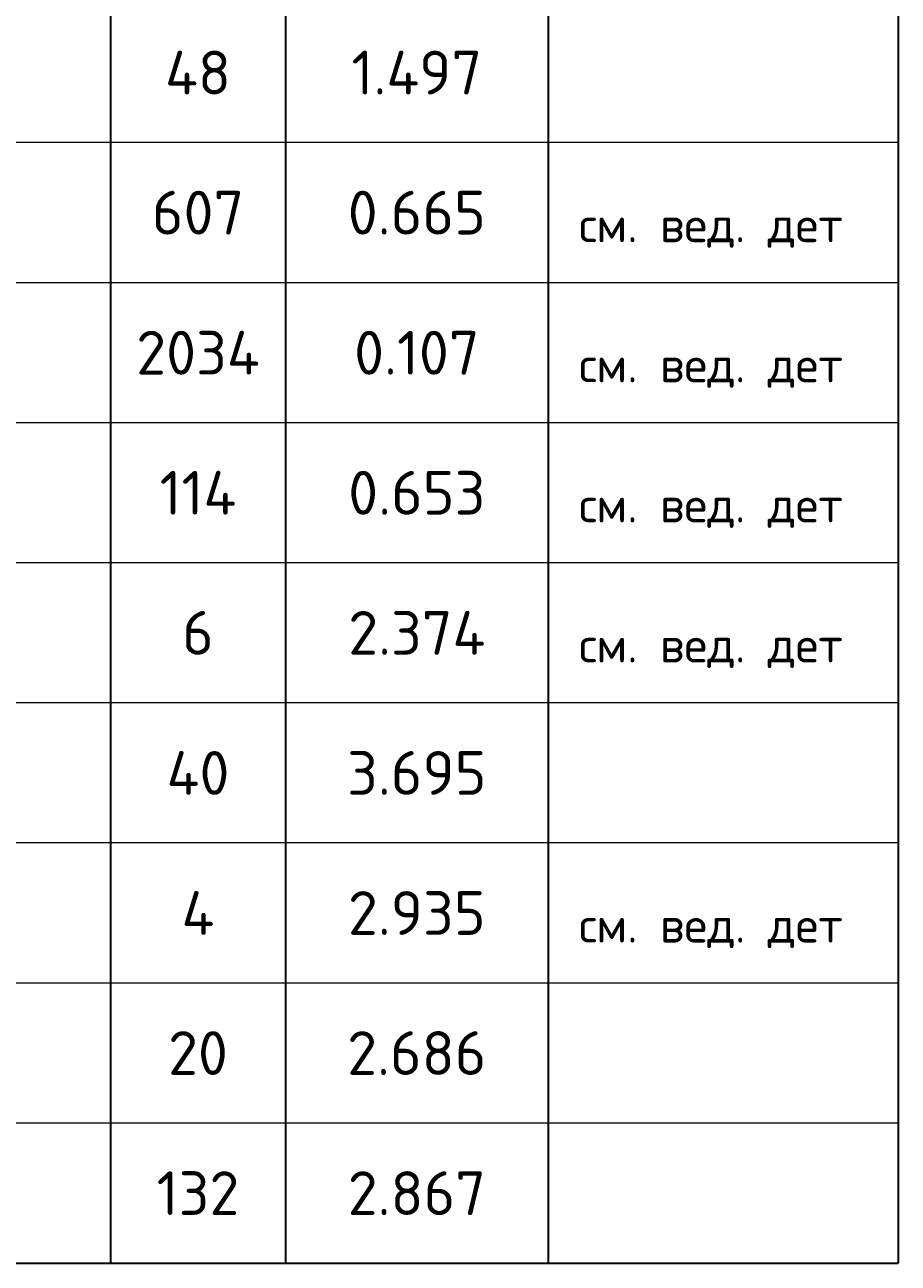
# Model space of a CAD drawing. Header units: millimetres. Extents: x 72601 to 81992, y 7256 to 14321.
# Tile 3 of 9: x 75303 to 76301, y 7677 to 9092. Entities that reach past the tile are written whole.
import ezdxf

# ---------------------------------------------------------------- set-up
doc = ezdxf.new("R2010")
doc.units = ezdxf.units.MM
doc.layers.add('Standard', color=7, linetype='Continuous', lineweight=25)
doc.styles.add('ARIAL', font='ARIAL.TTF')
doc.styles.add('ISOCPEUR', font='ISOCPEUR')

msp = doc.modelspace()

# ---------------------------------------------------------------- linework, layer by layer
at = {"layer": 'Standard', "color": 7, "linetype": 'Continuous', "lineweight": 35, "transparency": 33554687}
for p, q in [((75400.8, 9117.5), (75400.8, 8957.5)), ((75600.8, 9117.5), (75600.8, 8957.5)), ((75900.8, 9117.5), (75900.8, 8957.5)), ((76300.8, 9117.5), (76300.8, 8957.5)), ((75400.8, 8957.5), (75400.8, 8797.5)), ((75600.8, 8957.5), (75600.8, 8797.5)), ((75900.8, 8957.5), (75900.8, 8797.5)), ((76300.8, 8957.5), (76300.8, 8797.5)), ((75400.8, 8797.5), (75400.8, 8637.5)), ((75600.8, 8797.5), (75600.8, 8637.5)), ((75900.8, 8797.5), (75900.8, 8637.5)), ((76300.8, 8797.5), (76300.8, 8637.5)), ((75400.8, 8637.5), (75400.8, 8477.5)), ((75600.8, 8637.5), (75600.8, 8477.5)), ((75900.8, 8637.5), (75900.8, 8477.5)), ((76300.8, 8637.5), (76300.8, 8477.5)), ((75400.8, 8477.5), (75400.8, 8317.5)), ((75600.8, 8477.5), (75600.8, 8317.5)), ((75900.8, 8477.5), (75900.8, 8317.5)), ((76300.8, 8477.5), (76300.8, 8317.5)), ((75400.8, 8317.5), (75400.8, 8157.5)), ((75600.8, 8317.5), (75600.8, 8157.5)), ((75900.8, 8317.5), (75900.8, 8157.5)), ((76300.8, 8317.5), (76300.8, 8157.5)), ((75400.8, 8157.5), (75400.8, 7997.5)), ((75600.8, 8157.5), (75600.8, 7997.5)), ((75900.8, 8157.5), (75900.8, 7997.5)), ((76300.8, 8157.5), (76300.8, 7997.5)), ((75400.8, 7997.5), (75400.8, 7837.5)), ((75600.8, 7997.5), (75600.8, 7837.5)), ((75900.8, 7997.5), (75900.8, 7837.5)), ((76300.8, 7997.5), (76300.8, 7837.5)), ((75400.8, 7837.5), (75400.8, 7677.5)), ((75600.8, 7837.5), (75600.8, 7677.5)), ((75900.8, 7837.5), (75900.8, 7677.5)), ((76300.8, 7837.5), (76300.8, 7677.5)), ((72600.8, 7677.5), (76300.8, 7677.5))]:
    msp.add_line(p, q, dxfattribs=at)
at = {"layer": 'Standard', "color": 7, "linetype": 'Continuous', "lineweight": 13, "transparency": 33554687}
for p, q in [((76300.8, 8957.5), (72600.8, 8957.5)), ((76300.8, 8797.5), (72600.8, 8797.5)), ((76300.8, 8637.5), (72600.8, 8637.5)), ((76300.8, 8477.5), (72600.8, 8477.5)), ((76300.8, 8317.5), (72600.8, 8317.5)), ((76300.8, 8157.5), (72600.8, 8157.5)), ((76300.8, 7997.5), (72600.8, 7997.5)), ((76300.8, 7837.5), (72600.8, 7837.5)), ((76300.8, 7677.5), (72600.8, 7677.5))]:
    msp.add_line(p, q, dxfattribs=at)

# ---------------------------------------------------------------- texts
at = {"layer": 'Standard', "color": 7, "linetype": 'Continuous', "lineweight": 35, "transparency": 33554687, "char_height": 10, "attachment_point": 5, "style": 'ISOCPEUR'}
for s, insert, width in [('\\A1;{\\fISOCPEUR|i0|b0;\\H50.000000;\\W1.000000;\\C7;48}\\P', (75500.8, 9037.5), 97.059), ('\\A1;{\\fISOCPEUR|i0|b0;\\H50.000000;\\W1.000000;\\C7;1.497}\\P', (75750.8, 9037.5), 172.059), ('\\A1;{\\fISOCPEUR|i0|b0;\\H50.000000;\\W1.000000;\\C7;607}\\P', (75500.8, 8877.5), 127.826), ('\\A1;{\\fISOCPEUR|i0|b0;\\H50.000000;\\W1.000000;\\C7;0.665}\\P', (75750.8, 8877.5), 178.485), ('\\A1;{\\fISOCPEUR|i0|b0;\\H50.000000;\\W1.000000;\\C7;2034}\\P', (75500.8, 8717.5), 168.387), ('\\A1;{\\fISOCPEUR|i0|b0;\\H50.000000;\\W1.000000;\\C7;0.107}\\P', (75750.8, 8717.5), 166.97), ('\\A1;{\\fISOCPEUR|i0|b0;\\H50.000000;\\W1.000000;\\C7;114}\\P', (75500.8, 8557.5), 108.75), ('\\A1;{\\fISOCPEUR|i0|b0;\\H50.000000;\\W1.000000;\\C7;0.653}\\P', (75750.8, 8557.5), 178.485), ('\\A1;{\\fISOCPEUR|i0|b0;\\H50.000000;\\W1.000000;\\C7;6}\\P', (75500.8, 8397.5), 54.444), ('\\A1;{\\fISOCPEUR|i0|b0;\\H50.000000;\\W1.000000;\\C7;2.374}\\P', (75750.8, 8397.5), 183.529), ('\\A1;{\\fISOCPEUR|i0|b0;\\H50.000000;\\W1.000000;\\C7;40}\\P', (75500.8, 8237.5), 97.059), ('\\A1;{\\fISOCPEUR|i0|b0;\\H50.000000;\\W1.000000;\\C7;3.695}\\P', (75750.8, 8237.5), 178.485), ('\\A1;{\\fISOCPEUR|i0|b0;\\H50.000000;\\W1.000000;\\C7;4}\\P', (75500.8, 8077.5), 60), ('\\A1;{\\fISOCPEUR|i0|b0;\\H50.000000;\\W1.000000;\\C7;2.935}\\P', (75750.8, 8077.5), 178.485), ('\\A1;{\\fISOCPEUR|i0|b0;\\H50.000000;\\W1.000000;\\C7;20}\\P', (75500.8, 7917.5), 91.875), ('\\A1;{\\fISOCPEUR|i0|b0;\\H50.000000;\\W1.000000;\\C7;2.686}\\P', (75750.8, 7917.5), 178.485), ('\\A1;{\\fISOCPEUR|i0|b0;\\H50.000000;\\W1.000000;\\C7;132}\\P', (75500.8, 7757.5), 115.652), ('\\A1;{\\fISOCPEUR|i0|b0;\\H50.000000;\\W1.000000;\\C7;2.867}\\P', (75750.8, 7757.5), 178.485)]:
    msp.add_mtext(s, dxfattribs=dict(at, insert=insert, width=width))
at = {"layer": 'Standard', "color": 7, "linetype": 'Continuous', "lineweight": 13, "transparency": 33554687, "char_height": 8, "attachment_point": 7}
for s, insert, width, style in [('}\\P', (75936, 8997.4), 13.985, 'ARIAL'), ('\\A1;{\\fISOCPEUR|i0|b0;\\H40.000000;\\W1.000000;\\C7;см. вед. дет}\\P', (75936, 8837.4), 323.487, 'ISOCPEUR'), ('\\A1;{\\fISOCPEUR|i0|b0;\\H40.000000;\\W1.000000;\\C7;см. вед. дет}\\P', (75936, 8677.4), 323.487, 'ISOCPEUR'), ('\\A1;{\\fISOCPEUR|i0|b0;\\H40.000000;\\W1.000000;\\C7;см. вед. дет}\\P', (75936, 8517.4), 323.487, 'ISOCPEUR'), ('\\A1;{\\fISOCPEUR|i0|b0;\\H40.000000;\\W1.000000;\\C7;см. вед. дет}\\P', (75936, 8357.4), 323.487, 'ISOCPEUR'), ('}\\P', (75936, 8197.4), 13.985, 'ARIAL'), ('\\A1;{\\fISOCPEUR|i0|b0;\\H40.000000;\\W1.000000;\\C7;см. вед. дет}\\P', (75936, 8037.4), 323.487, 'ISOCPEUR'), ('}\\P', (75936, 7877.4), 13.985, 'ARIAL'), ('}\\P', (75936, 7717.4), 13.985, 'ARIAL')]:
    msp.add_mtext(s, dxfattribs=dict(at, insert=insert, width=width, style=style))

doc.saveas('drawing.dxf')
